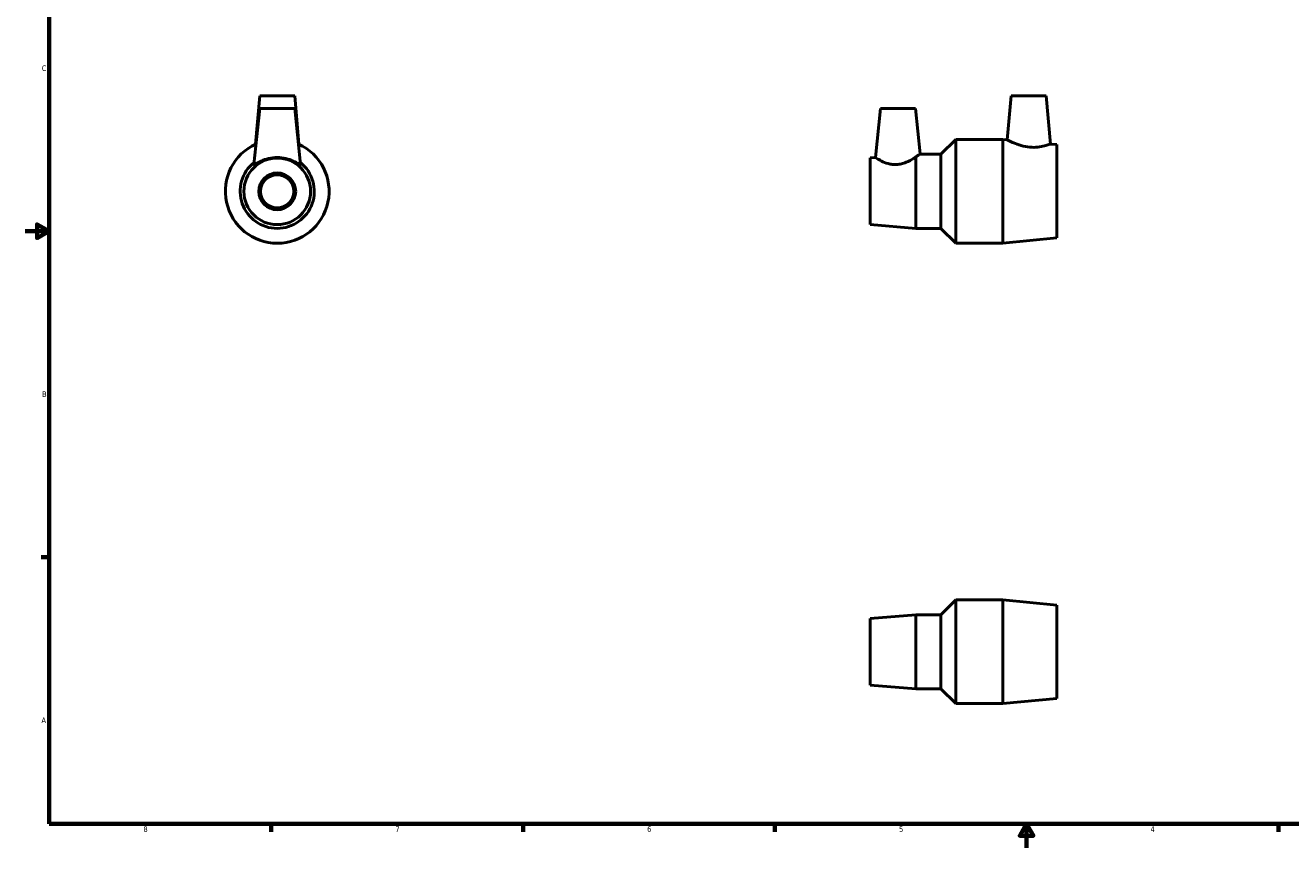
# Model space of a CAD drawing. Header units: inches. Extents: x 0.1 to 37.8, y 0.6 to 28.3.
# Tile 1 of 4: x 0.1 to 21.5, y 0.6 to 14.5. Entities that reach past the tile are written whole.
import ezdxf

# ---------------------------------------------------------------- set-up
doc = ezdxf.new("R2010")
doc.units = ezdxf.units.IN
doc.header["$MEASUREMENT"] = 0
doc.layers.add('Border (ANSI)', color=7, linetype='Continuous', lineweight=70)
doc.layers.add('Visible (ANSI)', color=7, linetype='Continuous', lineweight=50)
doc.styles.add('Note Text (ANSI)', font='tahoma.ttf')

# ---------------------------------------------------------------- blocks, each defined once
blk = doc.blocks.new('Borders Default Border')
at = {"layer": 'Border (ANSI)'}
for p, q in [((0.5, 5.5), (0.366, 5.5)), ((4.25, 1), (4.25, 0.866)), ((8.5, 1), (8.5, 0.866)), ((12.75, 1), (12.75, 0.866)), ((21.25, 1), (21.25, 0.866))]:
    blk.add_line(p, q, dxfattribs=at)
at = {"layer": 'Border (ANSI)', "flags": 128}
for points in [[(0.5, 1), (0.5, 21), (33.5, 21), (33.5, 1), (0.5, 1)], [(0.1, 11), (0.5, 11), (0.3, 11.115), (0.3, 10.885), (0.5, 11)], [(17, 0.6), (17, 1), (16.885, 0.8), (17.115, 0.8), (17, 1)]]:
    blk.add_lwpolyline(points, dxfattribs=at)
at = {"layer": 'Border (ANSI)', "color": 5, "true_color": 0x0000ff, "char_height": 0.0945, "attachment_point": 7, "style": 'Note Text (ANSI)'}
for s, insert in [('C', (0.378, 13.701)), ('B', (0.384, 8.203)), ('A', (0.373, 2.703)), ('8', (2.094, 0.863)), ('7', (6.346, 0.866)), ('6', (10.595, 0.864)), ('5', (14.847, 0.864)), ('4', (19.092, 0.866))]:
    blk.add_mtext(s, dxfattribs=dict(at, insert=insert))

msp = doc.modelspace()

# ---------------------------------------------------------------- linework, layer by layer
at = {"layer": 'Visible (ANSI)'}
for p, q in [((4.057, 13.283), (3.985, 12.468)), ((4.057, 13.283), (4.647, 13.283)), ((4.647, 13.283), (4.718, 12.468)), ((16.739, 13.283), (16.674, 12.541)), ((16.739, 13.283), (17.33, 13.283)), ((17.33, 13.283), (17.401, 12.471)), ((4.057, 13.073), (3.957, 12.126)), ((4.057, 13.073), (4.647, 13.073)), ((4.647, 13.073), (4.747, 12.126)), ((14.534, 13.073), (14.447, 12.243)), ((14.534, 13.073), (15.125, 13.073)), ((15.125, 13.073), (15.205, 12.304)), ((15.554, 12.298), (15.804, 12.548)), ((15.804, 10.798), (15.804, 12.548)), ((15.804, 12.548), (16.601, 12.548)), ((16.601, 10.798), (16.601, 12.548)), ((16.674, 12.541), (16.601, 12.548)), ((17.507, 12.461), (17.401, 12.471)), ((17.507, 10.886), (17.507, 12.461)), ((14.357, 12.236), (14.447, 12.243)), ((14.357, 11.111), (14.357, 12.236)), ((15.131, 11.048), (15.131, 12.253)), ((15.197, 12.298), (15.554, 12.298)), ((15.554, 11.048), (15.554, 12.298)), ((14.357, 11.111), (15.131, 11.048)), ((15.131, 11.048), (15.554, 11.048)), ((15.554, 11.048), (15.804, 10.798)), ((15.804, 10.798), (16.601, 10.798)), ((17.507, 10.886), (16.601, 10.798)), ((15.554, 4.53), (15.804, 4.78)), ((15.804, 3.03), (15.804, 4.78)), ((15.804, 4.78), (16.601, 4.78)), ((16.601, 3.03), (16.601, 4.78)), ((17.507, 4.693), (16.601, 4.78)), ((14.357, 4.468), (15.131, 4.53)), ((15.131, 3.28), (15.131, 4.53)), ((15.131, 4.53), (15.554, 4.53)), ((15.554, 3.28), (15.554, 4.53)), ((17.507, 3.118), (17.507, 4.693)), ((14.357, 3.343), (14.357, 4.468)), ((14.357, 3.343), (15.131, 3.28)), ((15.131, 3.28), (15.554, 3.28)), ((15.554, 3.28), (15.804, 3.03)), ((15.804, 3.03), (16.601, 3.03)), ((17.507, 3.118), (16.601, 3.03))]:
    msp.add_line(p, q, dxfattribs=at)
for radius in [0.562, 0.311, 0.28]:
    msp.add_circle((4.352, 11.673), radius, dxfattribs=at)
for radius, start, end in [(0.875, 114.189, 65.811), (0.625, 128.7485, 51.2515)]:
    msp.add_arc((4.352, 11.673), radius, start, end, dxfattribs=at)
for points, knots in [([(17.401, 12.471), (17.401, 12.471), (17.392, 12.468), (17.357, 12.456), (17.331, 12.447), (17.27, 12.431), (17.231, 12.423), (17.145, 12.414), (17.098, 12.414), (17.004, 12.422), (16.952, 12.432), (16.859, 12.459), (16.816, 12.475), (16.751, 12.503), (16.722, 12.517), (16.684, 12.536), (16.674, 12.541), (16.674, 12.541)], [1.377355, 1.377355, 1.377355, 1.377355, 1.723353, 1.723353, 2.069352, 2.069352, 2.412031, 2.412031, 2.754709, 2.754709, 3.131284, 3.131284, 3.507859, 3.507859, 3.873278, 3.873278, 4.238696, 4.238696, 4.238696, 4.238696]), ([(4.746, 12.124), (4.745, 12.123), (4.741, 12.123), (4.729, 12.129), (4.72, 12.134), (4.687, 12.152), (4.656, 12.169), (4.588, 12.2), (4.545, 12.216), (4.451, 12.237), (4.4, 12.243), (4.303, 12.243), (4.252, 12.237), (4.159, 12.216), (4.116, 12.2), (4.048, 12.169), (4.017, 12.152), (3.984, 12.134), (3.975, 12.129), (3.963, 12.123), (3.959, 12.123), (3.957, 12.124), (3.957, 12.125), (3.957, 12.126)], [0, 0, 0, 0, 0.184551, 0.184551, 0.369101, 0.369101, 0.738202, 0.738202, 1.107038, 1.107038, 1.475875, 1.475875, 1.844711, 1.844711, 2.213547, 2.213547, 2.582648, 2.582648, 2.767199, 2.767199, 2.951749, 2.951749, 3.011587, 3.011587, 3.011587, 3.011587]), ([(14.806, 12.124), (14.782, 12.123), (14.757, 12.123), (14.709, 12.129), (14.686, 12.134), (14.62, 12.152), (14.58, 12.169), (14.519, 12.2), (14.492, 12.216), (14.456, 12.237), (14.447, 12.243), (14.447, 12.243)], [0, 0, 0, 0, 0.184551, 0.184551, 0.369101, 0.369101, 0.738202, 0.738202, 1.107038, 1.107038, 1.475875, 1.475875, 1.475875, 1.475875]), ([(15.131, 12.253), (15.119, 12.245), (15.106, 12.237), (15.058, 12.208), (15.014, 12.183), (14.94, 12.153), (14.914, 12.144), (14.86, 12.13), (14.833, 12.126), (14.806, 12.124)], [-0.9910635, -0.9910635, -0.9910635, -0.9910635, -0.8316472, -0.8316472, -0.4158236, -0.4158236, -0.2079118, -0.2079118, 0, 0, 0, 0]), ([(15.131, 12.253), (15.148, 12.264), (15.163, 12.275), (15.195, 12.297), (15.205, 12.304), (15.205, 12.304)], [0.9910635, 0.9910635, 0.9910635, 0.9910635, 1.223622, 1.223622, 1.6155968, 1.6155968, 1.6155968, 1.6155968])]:
    msp.add_open_spline(points, degree=3, knots=knots, dxfattribs=at)
msp.add_open_spline([(4.747, 12.126), (4.747, 12.125), (4.747, 12.124), (4.746, 12.124)], degree=3, dxfattribs=at)

# ---------------------------------------------------------------- block references
msp.add_blockref('Borders Default Border', (0, 0))

doc.saveas('drawing.dxf')
